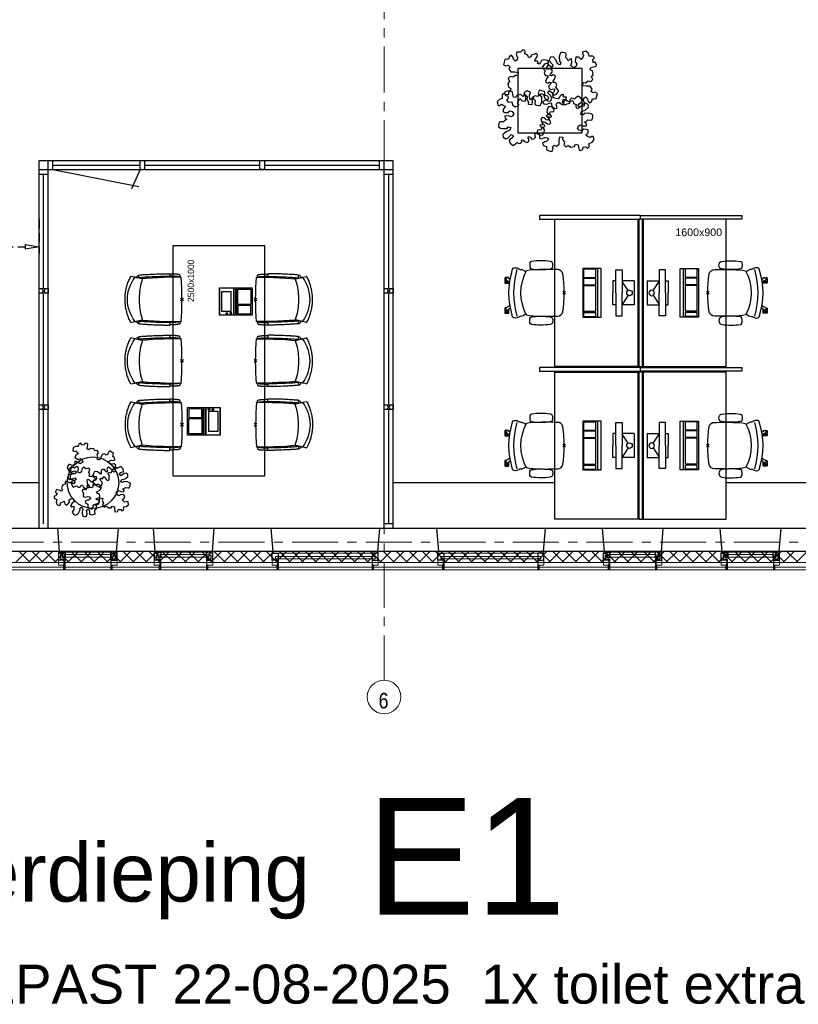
# Model space of a CAD drawing. Header units: millimetres. Extents: x 164327 to 368283, y 131426 to 274001.
# Tile 15 of 160: x 241967 to 250428, y 221859 to 232563. Entities that reach past the tile are written whole.
import ezdxf

# ---------------------------------------------------------------- set-up
doc = ezdxf.new("R2010")
doc.units = ezdxf.units.MM
doc.header["$LTSCALE"] = 400
doc.header["$PDMODE"] = 3
doc.header["$PDSIZE"] = 15
doc.linetypes.add('CENTER', pattern=[2, 1.25, -0.25, 0.25, -0.25])
doc.linetypes.add('HIDDEN', pattern=[0.375, 0.25, -0.125])
for name, color, linetype in [('-gd', 2, 'Continuous'), ('-ve', 2, 'HIDDEN'), ('co2-1-n-1-0-8_ip0', 7, 'Continuous'), ('inlay', 6, 'Continuous'), ('inr', 4, 'Continuous'), ('plant', 114, 'Continuous'), ('plat', 5, 'Continuous'), ('sona-s008_ip0', 7, 'Continuous'), ('stramien', 1, 'CENTER'), ('symbol', 1, 'Continuous'), ('timmerwerk-ge', 150, 'Continuous')]:
    doc.layers.add(name, color=color, linetype=linetype)
for name, color, linetype, lineweight in [('Binnenkozijnen', 140, 'Continuous', 15), ('Buitenkozijnen', 140, 'Continuous', 15), ('mat-beton (ihwg)', 5, 'Continuous', 25), ('mat-isolatie', 140, 'Continuous', 15), ('mat-multiplex-hor', 140, 'Continuous', 15), ('None', 7, 'Continuous', 9)]:
    doc.layers.add(name, color=color, linetype=linetype, lineweight=lineweight)
doc.styles.add('Arial', font='arial.ttf', dxfattribs={"height": 211.666667})
doc.styles.add('Arial Narrow', font='ARIALN.TTF', dxfattribs={"height": 222.25})
doc.styles.add('s100', font='stylu.ttf', dxfattribs={"height": 100})
doc.styles.get("Standard").update_dxf_attribs({"font": 'arial.ttf'})
doc.dimstyles.new('CAL-N1-050-25', dxfattribs={"dimscale": 50, "dimtxt": 2.5, "dimasz": 3, "dimexe": 1.5, "dimexo": 0, "dimgap": 0.3, "dimtad": 0, "dimdec": 4, "dimrnd": 1, "dimdsep": 46, "dimtxsty": 'Standard', "dimblk": 'CLOSED', "dimcen": 0, "dimdle": 1.25, "dimclrt": 249, "dimadec": 0, "dimazin": 0, "dimtfac": 0.9, "dimtdec": 4, "dimtix": 1, "dimtmove": 0, "dimatfit": 3, "dimldrblk": 'CLOSED', "dimfxl": 1, "dimtvp": 1, "dimtolj": 1, "dimtzin": 0, "dimarcsym": 0})

# ---------------------------------------------------------------- blocks, each defined once
blk = doc.blocks.new('*X44')
at = {"layer": 'None', "lineweight": 13}
for p, q in [((37321, 23057), (37441, 22937)), ((37321, 22915), (37441, 22795)), ((37321, 22774), (37441, 22654)), ((37321, 22632), (37441, 22512)), ((37321, 22491), (37441, 22371)), ((37321, 22350), (37441, 22230)), ((37321, 22208), (37441, 22088)), ((37321, 22067), (37441, 21947)), ((37321, 21925), (37441, 21805)), ((37321, 21784), (37441, 21664)), ((37321, 21643), (37441, 21523)), ((37321, 21501), (37441, 21381)), ((37321, 21360), (37441, 21240)), ((37321, 21218), (37441, 21098)), ((37321, 21077), (37441, 20957)), ((37321, 20936), (37441, 20816)), ((37321, 20794), (37441, 20674)), ((37321, 20653), (37441, 20533)), ((37321, 20511), (37441, 20391)), ((37321, 20370), (37441, 20250)), ((37321, 20229), (37441, 20109)), ((37321, 20087), (37441, 19967)), ((37321, 19946), (37441, 19826)), ((37321, 19804), (37441, 19684)), ((37321, 19663), (37441, 19543)), ((37321, 19522), (37441, 19402)), ((37321, 19380), (37441, 19260)), ((37321, 19239), (37441, 19119)), ((37321, 19097), (37441, 18977)), ((37321, 18956), (37441, 18836)), ((37321, 18815), (37441, 18695)), ((37321, 18673), (37441, 18553)), ((37321, 18532), (37441, 18412)), ((37321, 18390), (37441, 18270)), ((37321, 18249), (37441, 18129)), ((37321, 18108), (37441, 17988)), ((37321, 17966), (37441, 17846)), ((37321, 17825), (37441, 17705)), ((37321, 17683), (37441, 17563)), ((37321, 17542), (37441, 17422)), ((37321, 17401), (37441, 17281)), ((37321, 17259), (37441, 17139)), ((37321, 17118), (37441, 16998)), ((37321, 16976), (37441, 16856)), ((37321, 16835), (37441, 16715)), ((37321, 16694), (37441, 16574)), ((37321, 16552), (37441, 16432)), ((37321, 16411), (37441, 16291)), ((37321, 16269), (37441, 16149)), ((37321, 16128), (37441, 16008)), ((37321, 15987), (37441, 15867)), ((37321, 15845), (37441, 15725)), ((37321, 15704), (37441, 15584)), ((37321, 15562), (37441, 15442)), ((37321, 15421), (37441, 15301)), ((37321, 15280), (37441, 15160)), ((37321, 15138), (37441, 15018)), ((37321, 14997), (37441, 14877)), ((37321, 14855), (37441, 14735)), ((37321, 14714), (37441, 14594)), ((37321, 14573), (37441, 14453))]:
    blk.add_line(p, q, dxfattribs=at)
at = {"layer": 'None', "lineweight": 5}
for p, q in [((37321, 22896), (37441, 23016)), ((37321, 22755), (37441, 22875)), ((37321, 22613), (37441, 22733)), ((37321, 22472), (37441, 22592)), ((37321, 22330), (37441, 22450)), ((37321, 22189), (37441, 22309)), ((37321, 22048), (37441, 22168)), ((37321, 21906), (37441, 22026)), ((37321, 21765), (37441, 21885)), ((37321, 21623), (37441, 21743)), ((37321, 21482), (37441, 21602)), ((37321, 21340), (37441, 21460)), ((37321, 21199), (37441, 21319)), ((37321, 21058), (37441, 21178)), ((37321, 20916), (37441, 21036)), ((37321, 20775), (37441, 20895)), ((37321, 20633), (37441, 20753)), ((37321, 20492), (37441, 20612)), ((37321, 20351), (37441, 20471)), ((37321, 20209), (37441, 20329)), ((37321, 20068), (37441, 20188)), ((37321, 19926), (37441, 20046)), ((37321, 19785), (37441, 19905)), ((37321, 19643), (37441, 19763)), ((37321, 19502), (37441, 19622)), ((37321, 19361), (37441, 19481)), ((37321, 19219), (37441, 19339)), ((37321, 19078), (37441, 19198)), ((37321, 18936), (37441, 19056)), ((37321, 18795), (37441, 18915)), ((37321, 18653), (37441, 18773)), ((37321, 18512), (37441, 18632)), ((37321, 18371), (37441, 18491)), ((37321, 18229), (37441, 18349)), ((37321, 18088), (37441, 18208)), ((37321, 17946), (37441, 18066)), ((37321, 17805), (37441, 17925)), ((37321, 17664), (37441, 17784)), ((37321, 17522), (37441, 17642)), ((37321, 17381), (37441, 17501)), ((37321, 17239), (37441, 17359)), ((37321, 17098), (37441, 17218)), ((37321, 16956), (37441, 17076)), ((37321, 16815), (37441, 16935)), ((37321, 16674), (37441, 16794)), ((37321, 16532), (37441, 16652)), ((37321, 16391), (37441, 16511)), ((37321, 16249), (37441, 16369)), ((37321, 16108), (37441, 16228)), ((37321, 15966), (37441, 16086)), ((37321, 15825), (37441, 15945)), ((37321, 15684), (37441, 15804)), ((37321, 15542), (37441, 15662)), ((37321, 15401), (37441, 15521)), ((37321, 15259), (37441, 15379)), ((37321, 15118), (37441, 15238)), ((37321, 14977), (37441, 15097)), ((37321, 14835), (37441, 14955)), ((37321, 14694), (37441, 14814)), ((37321, 14552), (37441, 14672))]:
    blk.add_line(p, q, dxfattribs=at)
blk = doc.blocks.new('0600 pui gemeentehuis')
at = {"layer": 'Buitenkozijnen', "color": 92, "linetype": 'Continuous', "lineweight": 25}
for p, q in [((50, 0), (70, -250)), ((710, 0), (690, -250))]:
    blk.add_line(p, q, dxfattribs=at)
at = {"layer": 'Buitenkozijnen', "color": 43, "linetype": 'Continuous', "lineweight": 9}
blk.add_lwpolyline([(698, -400), (645, -400), (645, -450), (115, -450), (115, -400), (63, -400), (63, -250), (70, -250), (50, 0), (710, 0), (690, -250), (698, -250)], close=True, dxfattribs=at)
at = {"layer": 'None', "color": 8, "linetype": 'Continuous', "lineweight": 5}
blk.add_line((134, -260), (626, -260), dxfattribs=at)
at = {"layer": 'None', "color": 92, "linetype": 'Continuous', "lineweight": 25}
for points in [[(64, -270), (102, -270), (102, -292), (84, -292), (84, -335), (129, -335), (129, -450), (125, -450), (125, -344), (64, -344), (64, -325), (64, -325)], [(697, -270), (658, -270), (658, -292), (677, -292), (677, -335), (631, -335), (631, -450), (635, -450), (635, -344), (697, -344), (697, -325), (697, -325)]]:
    blk.add_lwpolyline(points, close=True, dxfattribs=at)
for points in [[(84, -270), (84, -260), (134, -260), (134, -320), (109, -320), (109, -302), (102, -302), (102, -275)], [(676, -270), (676, -260), (626, -260), (626, -320), (651, -320), (651, -302), (658, -302), (658, -275)]]:
    blk.add_lwpolyline(points, dxfattribs=at)
at = {"layer": 'None', "color": 140, "linetype": 'Continuous', "lineweight": 15}
blk.add_lwpolyline([(123, -284), (638, -284), (638, -311), (123, -311)], close=True, dxfattribs=at)
blk = doc.blocks.new('1200 pui gemeentehuis')
at = {"layer": 'Buitenkozijnen', "color": 92, "linetype": 'Continuous', "lineweight": 25}
for p, q in [((50, 0), (70, -250)), ((1230, 0), (1210, -250))]:
    blk.add_line(p, q, dxfattribs=at)
at = {"layer": 'Buitenkozijnen', "color": 43, "linetype": 'Continuous', "lineweight": 9}
blk.add_lwpolyline([(1165, -400), (1165, -450), (115, -450), (115, -400), (63, -400), (63, -250), (70, -250), (50, 0), (1230, 0), (1210, -250), (1217, -250), (1217, -400)], close=True, dxfattribs=at)
at = {"layer": 'None', "color": 8, "linetype": 'Continuous', "lineweight": 5}
blk.add_line((129, -270), (1150, -270), dxfattribs=at)
at = {"layer": 'None', "color": 92, "linetype": 'Continuous', "lineweight": 25}
for points in [[(63, -270), (129, -270), (129, -450), (125, -450), (125, -344), (63, -344), (63, -325)], [(1217, -270), (1151, -270), (1151, -450), (1155, -450), (1155, -344), (1217, -344), (1217, -325)]]:
    blk.add_lwpolyline(points, close=True, dxfattribs=at)
at = {"layer": 'None', "color": 140, "linetype": 'Continuous', "lineweight": 15}
blk.add_lwpolyline([(98, -305), (1183, -305), (1183, -331), (98, -331)], close=True, dxfattribs=at)
blk = doc.blocks.new('SONA-S008_B2')
at = {"layer": '-gd'}
blk.add_open_spline([(-253, -510), (-88, -560), (88, -560), (253, -510)], degree=3, dxfattribs=at)
for points in [[(-207, -16), (-79, 5), (80, 5), (207, -16)], [(-253, -272), (-257, -207), (-252, -139), (-253, -74)], [(-253, -74), (-253, -52), (-233, -20), (-207, -16)], [(207, -16), (233, -20), (253, -52), (253, -74)], [(253, -74), (252, -139), (257, -207), (253, -272)], [(-343, -154), (-353, -221), (-352, -288), (-343, -355)], [(-325, -126), (-337, -132), (-340, -141), (-343, -154)], [(-278, -126), (-288, -121), (-315, -121), (-325, -126)], [(-261, -154), (-263, -141), (-266, -132), (-278, -126)], [(-261, -355), (-252, -288), (-250, -221), (-261, -154)], [(261, -355), (252, -288), (250, -221), (261, -154)], [(261, -154), (263, -141), (266, -132), (278, -126)], [(278, -126), (288, -121), (315, -121), (325, -126)], [(325, -126), (337, -132), (340, -141), (343, -154)], [(343, -154), (353, -221), (352, -288), (343, -355)], [(-255, -304), (-254, -304), (-253, -305), (-252, -305)], [(-239, -412), (-253, -366), (-250, -319), (-253, -272)], [(253, -272), (250, -319), (253, -366), (239, -412)], [(252, -298), (253, -297), (254, -297), (255, -297)], [(-343, -355), (-341, -363), (-334, -370), (-326, -372)], [(-326, -372), (-310, -376), (-293, -376), (-277, -372)], [(-277, -372), (-270, -370), (-262, -363), (-261, -355)], [(-251, -332), (-253, -332), (-255, -331), (-258, -330)], [(-227, -418), (-247, -437), (-256, -455), (-256, -474)], [(239, -412), (95, -494), (-95, -494), (-239, -412)], [(256, -474), (256, -455), (247, -437), (227, -418)], [(257, -323), (255, -324), (253, -324), (251, -325)], [(277, -372), (270, -370), (262, -363), (261, -355)], [(326, -372), (310, -376), (293, -376), (277, -372)], [(343, -355), (341, -363), (334, -370), (326, -372)], [(-272, -515), (-274, -534), (-274, -556), (-259, -560)], [(-256, -474), (-255, -489), (-270, -500), (-272, -515)], [(272, -515), (270, -500), (255, -489), (256, -474)], [(259, -560), (274, -556), (274, -534), (272, -515)], [(-259, -560), (-77, -614), (79, -614), (259, -560)], [(-222, -607), (-222, -605), (-221, -603), (-219, -603)], [(-222, -615), (-222, -615), (-222, -607), (-222, -607)], [(-219, -615), (-219, -615), (-222, -615), (-222, -615)], [(-222, -630), (-222, -630), (-222, -618), (-222, -618)], [(-222, -618), (-222, -618), (-199, -618), (-199, -618)], [(-199, -630), (-199, -630), (-222, -630), (-222, -630)], [(-222, -641), (-222, -641), (-222, -633), (-222, -633)], [(-222, -633), (-222, -633), (-219, -633), (-219, -633)], [(-219, -645), (-221, -645), (-222, -643), (-222, -641)], [(-219, -603), (-219, -603), (-192, -603), (-177, -603)], [(-199, -615), (-199, -615), (-219, -615), (-219, -615)], [(-219, -633), (-219, -633), (-199, -633), (-199, -633)], [(-199, -618), (-199, -618), (-199, -615), (-199, -615)], [(-199, -615), (-199, -615), (-187, -615), (-187, -615)], [(-199, -618), (-199, -618), (-189, -618), (-187, -618)], [(-199, -633), (-199, -633), (-199, -630), (-199, -630)], [(-199, -630), (-199, -630), (-187, -630), (-187, -630)], [(-199, -633), (-199, -633), (-187, -633), (-187, -633)], [(-183, -633), (-188, -629), (-190, -621), (-186, -615)], [(-185, -615), (-186, -615), (-187, -615), (-187, -615)], [(-187, -615), (-187, -615), (-187, -616), (-187, -617)], [(-186, -630), (-186, -630), (-187, -630), (-187, -630)], [(-187, -630), (-187, -630), (-187, -633), (-187, -633)], [(-187, -633), (-187, -633), (-185, -633), (-183, -633)], [(-186, -615), (-186, -615), (-176, -603), (-163, -584)], [(-165, -630), (-169, -636), (-177, -638), (-183, -633)], [(-183, -633), (-183, -633), (-183, -633), (-183, -633)], [(-167, -633), (-167, -633), (-166, -633), (-166, -633)], [(-163, -641), (-163, -643), (-165, -645), (-167, -645)], [(-166, -633), (-166, -633), (-163, -633), (-163, -633)], [(-135, -589), (-152, -614), (-165, -630), (-165, -630)], [(-163, -630), (-163, -630), (-163, -630), (-164, -630)], [(-163, -628), (-163, -629), (-163, -630), (-163, -630)], [(-163, -633), (-163, -633), (-163, -641), (-163, -641)], [(106, -607), (106, -605), (108, -603), (110, -603)], [(106, -615), (106, -615), (106, -607), (106, -607)], [(110, -615), (110, -615), (106, -615), (106, -615)], [(106, -630), (106, -630), (106, -618), (106, -618)], [(106, -618), (106, -618), (130, -618), (130, -618)], [(130, -630), (130, -630), (106, -630), (106, -630)], [(106, -641), (106, -641), (106, -633), (106, -633)], [(106, -633), (106, -633), (110, -633), (110, -633)], [(110, -645), (108, -645), (106, -643), (106, -641)], [(110, -603), (110, -603), (116, -603), (123, -603)], [(130, -615), (130, -615), (110, -615), (110, -615)], [(110, -633), (110, -633), (130, -633), (130, -633)], [(143, -630), (143, -630), (132, -615), (115, -592)], [(130, -618), (130, -618), (130, -615), (130, -615)], [(130, -615), (130, -615), (131, -615), (132, -615)], [(130, -618), (130, -618), (132, -618), (134, -618)], [(130, -633), (130, -633), (130, -630), (130, -630)], [(130, -630), (130, -630), (142, -630), (142, -630)], [(130, -633), (130, -633), (142, -633), (142, -633)], [(143, -630), (142, -630), (142, -630), (142, -630)], [(142, -630), (142, -630), (142, -633), (142, -633)], [(142, -633), (142, -633), (143, -633), (145, -633)], [(161, -633), (155, -637), (147, -636), (143, -630)], [(144, -587), (156, -604), (164, -615), (164, -615)], [(155, -603), (159, -603), (162, -603), (162, -603)], [(164, -615), (168, -621), (167, -629), (161, -633)], [(161, -633), (161, -633), (161, -633), (161, -633)], [(162, -603), (164, -603), (166, -605), (166, -607)], [(162, -633), (162, -633), (162, -633), (162, -633)], [(162, -633), (162, -633), (166, -633), (166, -633)], [(166, -641), (166, -643), (164, -644), (162, -644)], [(166, -615), (166, -615), (165, -615), (164, -615)], [(166, -630), (166, -630), (165, -630), (164, -630)], [(165, -618), (166, -618), (166, -618), (166, -618)], [(166, -607), (166, -607), (166, -615), (166, -615)], [(166, -618), (166, -618), (166, -619), (166, -620)], [(166, -626), (166, -628), (166, -630), (166, -630)], [(166, -633), (166, -633), (166, -641), (166, -641)], [(-167, -645), (-167, -645), (-219, -645), (-219, -645)], [(162, -644), (162, -644), (110, -645), (110, -645)]]:
    blk.add_open_spline(points, degree=3)
at = {"layer": 'sona-s008_ip0'}
blk.add_point((0, 0), dxfattribs=at)
blk = doc.blocks.new('SYMB-CMP4_B2')
for p, q in [((-130, 558), (130, 558)), ((-130, 558), (-130, 428)), ((130, 558), (130, 428)), ((-25, 492), (-125, 428)), ((25, 492), (125, 428)), ((-250, 358), (-250, 428)), ((-250, 428), (0, 428)), ((0, 358), (-250, 358)), ((-130, 358), (-130, 328)), ((-130, 328), (0, 328)), ((250, 428), (0, 428)), ((0, 358), (250, 358)), ((130, 328), (0, 328)), ((130, 358), (130, 328)), ((250, 358), (250, 428)), ((265, 200), (-265, 200)), ((-265, 200), (-265, 0)), ((265, 163), (-265, 163)), ((-167, 142), (-260, 142)), ((-260, 13), (-260, 142)), ((-167, 13), (-167, 142)), ((-88, 142), (-159, 142)), ((-159, 13), (-159, 142)), ((-88, 13), (-88, 142)), ((200, 142), (-82, 142)), ((-82, 13), (-82, 142)), ((200, 13), (200, 142)), ((255, 142), (212, 142)), ((212, 13), (212, 142)), ((255, 13), (255, 142)), ((265, 0), (265, 200)), ((-265, 0), (265, 0)), ((-167, 13), (-260, 13)), ((-88, 13), (-159, 13)), ((200, 13), (-82, 13)), ((255, 13), (212, 13))]:
    blk.add_line(p, q)
blk.add_circle((0, 508), 30)
blk = doc.blocks.new('SYMB-BM02_B2')
at = {"layer": 'plant'}
blk.add_lwpolyline([(98, 356), (66, 371), (46, 367), (23, 344), (26, 317), (5, 314), (-27, 337), (-68, 353), (-84, 340), (-93, 315), (-77, 290), (-84, 262), (-106, 274), (-134, 301), (-166, 298), (-190, 273), (-184, 246), (-181, 209), (-209, 214), (-256, 237), (-302, 241), (-315, 221), (-325, 198), (-329, 157), (-315, 134), (-286, 119), (-263, 95), (-270, 73), (-298, 80), (-306, 68), (-307, 29), (-341, 38), (-375, 66), (-406, 70), (-427, 48), (-413, 13), (-402, -28), (-381, -27), (-361, -62), (-377, -76), (-407, -84), (-423, -126), (-448, -119), (-475, -126), (-482, -158), (-448, -194), (-447, -249), (-411, -258), (-363, -237), (-327, -242), (-307, -272), (-338, -303), (-366, -308), (-398, -333), (-381, -365), (-338, -377), (-336, -406), (-332, -436), (-252, -458), (-234, -418), (-243, -383), (-220, -358), (-184, -372), (-140, -344), (-141, -283), (-132, -230), (-84, -233), (-86, -271), (-59, -312), (-68, -354), (-36, -386), (7, -361), (39, -388), (98, -377), (116, -344), (153, -351), (160, -393), (171, -436), (193, -440), (228, -426), (230, -390), (275, -385), (300, -408), (328, -386), (326, -329), (369, -315), (403, -276), (387, -222), (366, -221), (339, -240), (312, -226), (275, -205), (309, -165), (312, -121), (278, -112), (241, -110), (205, -137), (171, -126), (146, -92), (166, -59), (184, -44), (228, -57), (285, -55), (282, -25), (255, -2), (285, 14), (305, 34), (353, 32), (371, 38), (382, 84), (382, 111), (350, 130), (317, 139), (248, 136), (232, 114), (194, 121), (209, 166), (266, 187), (314, 230), (310, 274), (271, 296), (232, 280), (187, 233), (150, 251), (176, 290), (219, 319), (203, 365), (155, 404), (121, 376), (98, 356)], dxfattribs=at)
blk = doc.blocks.new('co2-1-n-1-0-8_b2')
for p, q in [((-251, -20), (-256, -20)), ((252, -20), (256, -20)), ((-249, -132), (-279, -132)), ((-252, -132), (-252, -132)), ((252, -132), (252, -132)), ((-250, -554), (-241, -513)), ((-239, -493), (-237, -493)), ((-231, -469), (-234, -468)), ((-221, -431), (-221, -431)), ((221, -431), (221, -431)), ((234, -468), (231, -469)), ((237, -493), (239, -493)), ((241, -513), (250, -554))]:
    blk.add_line(p, q)
at = {"flags": 128}
for points in [[(-239, -10), (-190, -6), (-127, -3), (-63, -1), (0, 0)], [(0, 0), (63, -1), (127, -3), (190, -6), (239, -10)], [(-256, -20), (-257, -20), (-258, -21), (-260, -21), (-261, -22), (-262, -22), (-263, -23), (-264, -24), (-265, -25), (-267, -26), (-268, -28), (-268, -29), (-269, -30), (-270, -33), (-270, -35), (-270, -37), (-271, -39), (-271, -42), (-272, -44), (-272, -47), (-272, -50), (-273, -53), (-273, -56), (-273, -60), (-274, -64), (-274, -69), (-275, -75), (-275, -81), (-275, -89), (-276, -98), (-276, -106), (-276, -114), (-276, -122), (-276, -132)], [(-241, -95), (-241, -95), (-243, -95), (-245, -95), (-247, -95), (-249, -95), (-251, -95)], [(-224, -432), (-229, -370), (-233, -307), (-236, -244), (-239, -181), (-240, -118), (-241, -54), (-241, -12)], [(241, -12), (241, -73), (240, -135), (238, -198), (236, -261), (232, -325), (227, -388), (224, -432)], [(241, -95), (241, -95), (243, -95), (245, -95), (247, -95), (249, -95), (251, -95)], [(256, -20), (257, -20), (258, -21), (260, -21), (261, -22), (262, -22), (263, -23), (264, -24), (265, -25), (267, -26), (268, -28), (268, -29), (269, -30), (270, -33), (270, -35), (270, -37), (271, -39), (271, -42), (272, -44), (272, -47), (272, -50), (273, -53), (273, -56), (273, -60), (274, -64), (274, -69), (275, -75), (275, -81), (275, -89), (276, -98), (276, -106), (276, -114), (276, -122), (276, -132)], [(-250, -468), (-253, -468), (-256, -468), (-258, -468), (-260, -468), (-261, -468), (-263, -467), (-265, -467), (-266, -450), (-267, -436), (-268, -422), (-269, -410), (-270, -401), (-271, -393), (-271, -385), (-271, -378), (-272, -373), (-272, -368), (-273, -355), (-274, -340), (-274, -325), (-275, -310), (-276, -295), (-277, -275), (-277, -255), (-278, -235), (-278, -228), (-278, -222), (-278, -215), (-278, -209), (-279, -202), (-279, -195), (-279, -187), (-279, -178), (-279, -168), (-279, -157), (-279, -145), (-279, -132)], [(-250, -468), (-248, -468), (-246, -468), (-244, -467), (-242, -467), (-240, -466), (-238, -466), (-237, -465), (-235, -464), (-236, -449), (-237, -435), (-238, -423), (-239, -413), (-240, -403), (-240, -395), (-241, -389), (-241, -382), (-242, -376), (-242, -370), (-242, -363), (-243, -344), (-245, -324), (-245, -304), (-246, -285), (-247, -266), (-247, -248), (-248, -231), (-248, -226), (-248, -221), (-248, -214), (-248, -206), (-249, -198), (-249, -188), (-249, -176), (-249, -163), (-249, -148), (-249, -132)], [(249, -132), (249, -147), (249, -161), (249, -173), (249, -184), (249, -194), (249, -202), (248, -208), (248, -215), (248, -221), (248, -228), (248, -234), (247, -254), (247, -274), (246, -294), (245, -313), (244, -331), (243, -349), (242, -366), (242, -371), (242, -377), (241, -383), (241, -391), (240, -399), (239, -408), (239, -420), (238, -433), (236, -448), (235, -464), (237, -465), (238, -466), (240, -466), (242, -467), (244, -467), (246, -468), (248, -468), (250, -468)], [(250, -468), (253, -468), (256, -468), (258, -468), (260, -468), (261, -468), (263, -467), (264, -467), (265, -466), (266, -453), (267, -442), (268, -431), (269, -421), (269, -412), (270, -404), (270, -397), (271, -391), (271, -384), (272, -378), (272, -371), (272, -365), (273, -345), (274, -325), (275, -305), (276, -290), (277, -275), (277, -260), (278, -245), (278, -232), (278, -227), (278, -221), (278, -215), (278, -207), (279, -198), (279, -189), (279, -177), (279, -163), (279, -148), (279, -132), (249, -132)], [(-241, -513), (-239, -504), (-237, -495), (-235, -485), (-233, -475), (-231, -467), (-229, -459), (-228, -453), (-227, -447), (-226, -442), (-225, -438)], [(-225, -438), (-224, -436), (-224, -434), (-224, -433), (-224, -432)], [(-224, -433), (-224, -433), (-224, -432)], [(-224, -432), (-224, -432), (-224, -432)], [(0, -465), (-18, -465), (-36, -465), (-59, -463), (-82, -461), (-106, -458), (-129, -454), (-152, -450), (-175, -444), (-198, -438), (-221, -431)], [(221, -431), (198, -438), (175, -444), (152, -450), (129, -454), (106, -458), (83, -461), (60, -463), (36, -465), (18, -465), (0, -465)], [(224, -432), (224, -433), (224, -433)], [(224, -432), (224, -433), (224, -434), (224, -436), (225, -438)], [(224, -432), (224, -432), (224, -432)], [(225, -438), (226, -442), (227, -447), (228, -453), (229, -459), (231, -467), (233, -475), (235, -485), (237, -495), (239, -504), (241, -513)], [(-249, -557), (-242, -561), (-231, -566), (-221, -571), (-210, -576), (-198, -581), (-186, -585), (-173, -590), (-161, -594), (-149, -598), (-136, -601), (-123, -604), (-111, -607), (-98, -610), (-85, -612), (-73, -614), (-60, -615), (-47, -617), (-34, -618), (-23, -618), (-11, -619), (0, -619)], [(0, -619), (8, -619), (20, -618), (31, -618), (43, -617), (56, -616), (69, -614), (82, -612), (94, -610), (107, -608), (120, -605), (132, -602), (145, -599), (157, -595), (170, -591), (182, -587), (194, -582), (206, -577), (218, -572), (228, -567), (239, -562), (249, -557)]]:
    blk.add_lwpolyline(points, dxfattribs=at)
for centre, radius, start, end in [((-251, -33), 12.5, 31.8812, 90), ((-251, -33), 12.5, 293.1463, 327.6578), ((-238, -12), 2.5, 94.5665, 179.4807), ((238, -12), 2.5, 0.5193, 85.4335), ((252, -33), 12.5, 90, 148.1188), ((252, -33), 12.5, 212.3422, 246.8537), ((-234, -464), 28.8, 186.1005, 258.5426), ((-167, -477), 75, 191.7314, 197.3164), ((-234, -465), 3.77, 192.8865, 261.7566), ((0, -201), 391, 232.6355, 269.9709), ((-226, -432), 2.5, 341.6817, 5.2297), ((-226, -432), 2.5, 347.791, 5.2276), ((0, -201), 391, 270.0307, 307.3629), ((226, -432), 2.5, 174.778, 187.1445), ((226, -432), 2.5, 174.7724, 192.209), ((226, -432), 2.5, 187.1548, 198.3185), ((234, -465), 3.4, 276.6537, 346.9286), ((167, -477), 75, 342.6747, 348.4513), ((234, -465), 28.4, 280.3578, 354.0057), ((-248, -555), 2.5, 167.791, 242.1608), ((248, -555), 2.5, 297.8392, 12.209)]:
    blk.add_arc(centre, radius, start, end)
for points in [[(-243, -33), (-244, -33), (-244, -34), (-245, -36), (-246, -38), (-246, -43), (-247, -46), (-248, -54), (-248, -58), (-249, -67), (-250, -72), (-250, -83), (-251, -88), (-251, -100), (-251, -106), (-252, -119), (-252, -125), (-252, -132)], [(243, -33), (244, -33), (244, -34), (245, -36), (246, -38), (246, -43), (247, -46), (248, -54), (248, -58), (249, -67), (250, -72), (250, -83), (251, -88), (251, -100), (251, -106), (252, -119), (252, -125), (252, -132)]]:
    blk.add_open_spline(points, degree=3, knots=[0, 0, 0, 0, 0.125, 0.125, 0.25, 0.25, 0.375, 0.375, 0.5, 0.5, 0.625, 0.625, 0.75, 0.75, 0.875, 0.875, 0.9994014, 0.9994014, 0.9994014, 0.9994014])
at = {"layer": 'co2-1-n-1-0-8_ip0'}
blk.add_point((0, 0), dxfattribs=at)
blk = doc.blocks.new('symb-LPTP_b2')
for p, q in [((150, 0), (-150, 0)), ((-150, 0), (-150, -155)), ((150, -155), (150, 0)), ((150, -5), (-150, -5)), ((-110, -25), (-110, -129)), ((110, -25), (-110, -25)), ((110, -129), (110, -25)), ((150, -155), (-150, -155)), ((150, -160), (-150, -160)), ((-150, -160), (-150, -355)), ((110, -129), (-110, -129)), ((150, -355), (150, -160)), ((-150, -355), (150, -355))]:
    blk.add_line(p, q)
for points in [[(126, -70), (134, -70), (134, -92), (126, -92)], [(128, -72), (132, -72), (132, -90), (128, -90)], [(-135, -175), (135, -175), (135, -189), (-135, -189)], [(32, -199), (-135, -199), (-135, -340), (32, -340)], [(42, -199), (135, -199), (135, -340), (42, -340)]]:
    blk.add_lwpolyline(points, close=True)
for points in [[(-130, -158, 10, 10, 0), (-111, -158, 10, 10, 0)], [(130, -158, 10, 10, 0), (111, -158, 10, 10, 0)]]:
    blk.add_lwpolyline(points, format="xyseb")
for radius in [12.6, 7.57]:
    blk.add_circle((130, -124), radius)
blk = doc.blocks.new('tfel 2500x1000')
at = {"layer": 'inr'}
blk.add_lwpolyline([(-2500, -500), (0, -500), (0, 500), (-2500, 500)], close=True, dxfattribs=at)
at = {"layer": 'inr', "rotation": 180}
blk.add_blockref('co2-1-n-1-0-8_b2', (-1943, 400), dxfattribs=at)
at = {"layer": 'inr', "xscale": -1, "rotation": 180}
for name, p in [('co2-1-n-1-0-8_b2', (-1250, 400)), ('co2-1-n-1-0-8_b2', (-581, 400)), ('symb-LPTP_b2', (-1907, -16))]:
    blk.add_blockref(name, p, dxfattribs=at)
at = {"layer": 'inr', "xscale": -1}
for name, p in [('symb-LPTP_b2', (-604, -7)), ('co2-1-n-1-0-8_b2', (-1943, -400))]:
    blk.add_blockref(name, p, dxfattribs=at)
at = {"layer": 'inr'}
for p in [(-1250, -400), (-581, -400)]:
    blk.add_blockref('co2-1-n-1-0-8_b2', p, dxfattribs=at)
at = {"layer": 'symbol', "style": 's100'}
blk.add_text('2500x1000', height=69.6, dxfattribs=at).set_placement((-609, 268))
blk = doc.blocks.new('_CLOSED')
at = {"color": 0, "linetype": 'ByBlock'}
for p, q in [((-1, 0.167), (0, 0)), ((-1, 0.167), (-1, -0.167)), ((0, 0), (-1, -0.167))]:
    blk.add_line(p, q, dxfattribs=at)
blk = doc.blocks.new('*D1689')
at = {"layer": '-ve', "color": 0, "lineweight": -2, "transparency": 16777216}
for p, q in [((240897, 230393), (240897, 230020)), ((242177, 230393), (242177, 230020)), ((241047, 230095), (242027, 230095))]:
    blk.add_line(p, q, dxfattribs=at)
at = {"layer": 'Defpoints', "color": 0, "transparency": 16777216}
for p in [(240897, 230393), (242177, 230393), (242177, 230095)]:
    blk.add_point(p, dxfattribs=at)
at = {"layer": '-ve', "color": 0, "lineweight": -2, "transparency": 16777216, "xscale": 150, "yscale": 150, "zscale": 150, "rotation": 180}
blk.add_blockref('_CLOSED', (240897, 230095), dxfattribs=at)
at = {"layer": '-ve', "color": 0, "lineweight": -2, "transparency": 16777216, "xscale": 150, "yscale": 150, "zscale": 150}
blk.add_blockref('_CLOSED', (242177, 230095), dxfattribs=at)
at = {"layer": '-ve', "color": 249, "transparency": 16777216, "insert": (241537, 230222), "char_height": 125, "attachment_point": 5}
blk.add_mtext('\\A1;1280', dxfattribs=at)

msp = doc.modelspace()

# ---------------------------------------------------------------- linework, layer by layer
at = {"layer": 'inlay'}
for p, q in [((240896.99683, 227532.79912), (242176.97992, 227532.79912)), ((246026.97992, 227532.79912), (247784.0185, 227532.79912)), ((249644.0185, 227532.79912), (251276.97992, 227532.79912))]:
    msp.add_line(p, q, dxfattribs=at)
at = {"layer": 'inr'}
for points in [[(248080.96145, 231333.68377), (248080.96145, 232033.68377), (247380.96145, 232033.68377), (247380.96145, 231333.68377)], [(247614.0185, 230392.79912), (248714.0185, 230392.79912), (248714.0185, 230432.79912), (247614.0185, 230432.79912)], [(248684.0185, 230392.79912), (248684.0185, 228792.79912), (247784.0185, 228792.79912), (247784.0185, 230392.79912)], [(248734.0185, 228792.79912), (248734.0185, 230392.79912), (248694.0185, 230392.79912), (248694.0185, 228792.79912)], [(249814.0185, 230392.79912), (248714.0185, 230392.79912), (248714.0185, 230432.79912), (249814.0185, 230432.79912)], [(248744.0185, 230392.79912), (248744.0185, 228792.79912), (249644.0185, 228792.79912), (249644.0185, 230392.79912)], [(247614.0185, 228742.79912), (248714.0185, 228742.79912), (248714.0185, 228782.79912), (247614.0185, 228782.79912)], [(248684.0185, 228732.79912), (248684.0185, 227132.79912), (247784.0185, 227132.79912), (247784.0185, 228732.79912)], [(248734.0185, 227132.79912), (248734.0185, 228732.79912), (248694.0185, 228732.79912), (248694.0185, 227132.79912)], [(249814.0185, 228742.79912), (248714.0185, 228742.79912), (248714.0185, 228782.79912), (249814.0185, 228782.79912)], [(248744.0185, 228732.79912), (248744.0185, 227132.79912), (249644.0185, 227132.79912), (249644.0185, 228732.79912)]]:
    msp.add_lwpolyline(points, close=True, dxfattribs=at)
at = {"layer": 'mat-beton (ihwg)', "lineweight": 25}
for p, q in [((254696.97973, 227032.79912), (232876.99683, 227032.79912)), ((258901.97992, 226782.79912), (224076.97992, 226782.79912))]:
    msp.add_line(p, q, dxfattribs=at)
at = {"layer": 'mat-isolatie', "lineweight": 15}
for p, q in [((256882.34838, 226782.79912), (224076.97992, 226782.79912)), ((256782.34838, 226662.79912), (223956.97992, 226662.79912))]:
    msp.add_line(p, q, dxfattribs=at)
at = {"layer": 'mat-multiplex-hor', "lineweight": 15}
for p, q in [((256679.97992, 226612.75864), (223906.97992, 226612.75864)), ((256679.97992, 226582.75864), (223876.97992, 226582.75864))]:
    msp.add_line(p, q, dxfattribs=at)
at = {"layer": 'None', "color": 43, "linetype": 'Continuous', "lineweight": 9}
msp.add_circle((245926.97992, 225201.08207), 182.60642, dxfattribs=at)
at = {"layer": 'plat'}
for p, q in [((242176.97992, 227032.79912), (242176.97992, 231032.79912)), ((242176.97992, 231032.79912), (246026.97992, 231032.79912)), ((242176.97992, 231032.79912), (245676.97992, 231032.79912)), ((242176.97992, 227032.79912), (242176.97992, 231032.79912)), ((242276.97992, 227032.79912), (242276.97992, 231032.79912)), ((242276.97992, 227032.79912), (242276.97992, 231032.79912)), ((242276.97992, 231032.79912), (245676.97992, 231032.79912)), ((242276.97992, 230932.79912), (242276.97992, 231032.79912)), ((242326.97992, 230932.79912), (242326.97992, 231032.79912)), ((242326.97992, 230982.79912), (243276.97992, 230982.79912)), ((243276.97992, 230932.79912), (243276.97992, 231032.79912)), ((243326.97992, 230932.79912), (243326.97992, 231032.79912)), ((243326.97992, 230982.79912), (244576.97992, 230982.79912)), ((244626.97992, 230982.79912), (245876.97992, 230982.79912)), ((245876.97992, 230932.79912), (245876.97992, 231032.79912)), ((245926.97992, 227032.79912), (245926.97992, 231032.79912)), ((246026.97992, 227032.79912), (246026.97992, 231032.79912)), ((246026.97992, 227032.79912), (246026.97992, 231032.79912)), ((242176.97992, 230932.79912), (245676.97992, 230932.79912)), ((242176.97992, 230882.79912), (242276.97992, 230882.79912)), ((242226.97992, 229641.10508), (242226.97992, 230882.79912)), ((242276.97992, 227032.79912), (242276.97992, 230932.79912)), ((242276.97992, 230932.79912), (246026.97992, 230932.79912)), ((242326.97992, 230932.79912), (243260.9044, 230750.57862)), ((242376.97992, 230932.79912), (245576.97992, 230932.79912)), ((243276.97992, 230932.79912), (243180.9552, 230722.61493)), ((245926.97992, 227032.79912), (245926.97992, 230932.79912)), ((245926.97992, 230882.79912), (246026.97992, 230882.79912)), ((245976.97992, 229641.10508), (245976.97992, 230882.79912)), ((245926.97992, 227032.79912), (245926.97992, 230832.79912)), ((246026.97992, 227032.79912), (246026.97992, 230832.79912)), ((242226.97992, 228374.41104), (242226.97992, 229591.10508)), ((245976.97992, 228374.41104), (245976.97992, 229591.10508)), ((242226.97992, 227082.717), (242226.97992, 228324.41104)), ((245976.97992, 227082.717), (245976.97992, 228324.41104)), ((246026.97992, 227082.63481), (245926.97992, 227082.79919))]:
    msp.add_line(p, q, dxfattribs=at)
for points in [[(244626.97992, 230932.79912), (244576.97992, 230932.79912), (244576.97992, 231032.79912), (244626.97992, 231032.79912)], [(242176.97992, 229591.10508), (242176.97992, 229641.10508), (242276.97992, 229641.10508), (242276.97992, 229591.10508)], [(245926.97992, 229591.10508), (245926.97992, 229641.10508), (246026.97992, 229641.10508), (246026.97992, 229591.10508)], [(242176.97992, 228324.41104), (242176.97992, 228374.41104), (242276.97992, 228374.41104), (242276.97992, 228324.41104)], [(245926.97992, 228324.41104), (245926.97992, 228374.41104), (246026.97992, 228374.41104), (246026.97992, 228324.41104)]]:
    msp.add_lwpolyline(points, close=True, dxfattribs=at)
for p in [(242226.97992, 229616.10508), (245976.97992, 229616.10508), (242226.97992, 228349.41104), (242226.97992, 228349.41104), (245976.97992, 228349.41104), (245976.97992, 228349.41104)]:
    msp.add_point(p, dxfattribs=at)
at = {"layer": 'stramien', "lineweight": 0}
for p, q in [((245926.97992, 242669.85904), (245926.97992, 225383.68849)), ((222527.19276, 226882.75849), (263727.13992, 226882.75849))]:
    msp.add_line(p, q, dxfattribs=at)
at = {"layer": 'timmerwerk-ge'}
msp.add_circle((242763.0791, 227529.35431), 280, dxfattribs=at)

# ---------------------------------------------------------------- block references
at = {"layer": 'Binnenkozijnen', "color": 7}
for name, p in [('0600 pui gemeentehuis', (242326.97992, 227032.79912)), ('0600 pui gemeentehuis', (243366.97943, 227032.79912)), ('1200 pui gemeentehuis', (244646.97992, 227032.79912)), ('1200 pui gemeentehuis', (246446.97992, 227032.79912)), ('0600 pui gemeentehuis', (248246.97992, 227032.79912)), ('0600 pui gemeentehuis', (249526.97992, 227032.79912))]:
    msp.add_blockref(name, p, dxfattribs=at)
at = {"layer": 'inr', "xscale": -1, "rotation": 270}
for p in [(247884.0185, 229592.79912), (247884.0185, 227932.79912)]:
    msp.add_blockref('SONA-S008_B2', p, dxfattribs=at)
at = {"layer": 'inr', "rotation": 90}
for p in [(249444.0185, 229592.79912), (249444.0185, 227932.79912)]:
    msp.add_blockref('SONA-S008_B2', p, dxfattribs=at)
at = {"layer": 'mat-isolatie', "rotation": 90}
msp.add_blockref('*X44', (264976.97992, 189341.69912), dxfattribs=at)
at = {"layer": 'symbol'}
for p, xscale, yscale, zscale, rotation in [((247544.01315, 231896.97542), 0.7, 0.7, 0.7, 270), ((247926.70812, 231937.67718), 0.7, 0.7, 0.7, 90), ((247438.58453, 231476.3391), 0.7, 0.7, 0.7, 180), ((242714.74208, 227674.25354), 0.5880000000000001, 0.5880000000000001, 0.5880000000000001, 159.9579679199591), ((242638.81024, 227399.12071), 0.5879999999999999, 0.5879999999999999, 0.5879999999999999, 236.6302542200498), ((242939.03639, 227485.99066), 0.5880000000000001, 0.5880000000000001, 0.5880000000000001, 351.2679003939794)]:
    msp.add_blockref('SYMB-BM02_B2', p, dxfattribs=dict(at, xscale=xscale, yscale=yscale, zscale=zscale, rotation=rotation))
at = {"layer": 'symbol', "xscale": 0.7, "yscale": 0.7, "zscale": 0.7}
msp.add_blockref('SYMB-BM02_B2', (247927.45699, 231449.27979), dxfattribs=at)
at = {"layer": 'symbol'}
for name, p, rotation in [('tfel 2500x1000', (244130.429, 230103.2417), 90), ('SYMB-CMP4_B2', (248085.5072, 229592.79912), 270), ('SYMB-CMP4_B2', (248085.5072, 227932.79912), 270)]:
    msp.add_blockref(name, p, dxfattribs=dict(at, rotation=rotation))
at = {"layer": 'symbol', "xscale": -1, "rotation": 90}
for p in [(249342.5298, 229592.79912), (249342.5298, 227932.79912)]:
    msp.add_blockref('SYMB-CMP4_B2', p, dxfattribs=at)

# ---------------------------------------------------------------- texts
at = {"layer": 'None', "color": 43, "insert": (245975.66326, 225076.19873), "char_height": 169.33333, "attachment_point": 1, "rotation": 180, "style": 'Arial Narrow'}
msp.add_mtext('9', dxfattribs=at)
at = {"layer": 'plat', "attachment_point": 1, "style": 'Arial'}
for s, insert, char_height in [('1600x900', (249091.35422, 230293.31384), 82.973333), ('E1', (245732.41489, 224103.26127), 1270), ('1e verdieping', (239794.12204, 223611.02677), 635), ('AANGEPAST 22-08-2025  1x toilet extra ', (239848.07405, 222290.3391), 423.3333333)]:
    msp.add_mtext(s, dxfattribs=dict(at, insert=insert, char_height=char_height))

# ---------------------------------------------------------------- dimensions: what is measured, and where the dimension line sits
at = {"layer": '-ve'}
dim = msp.add_aligned_dim(p1=(240896.99683, 230392.79912), p2=(242176.97992, 230392.79912), distance=-298.14522, dimstyle='CAL-N1-050-25', dxfattribs=at)
dim.commit()
dim.dimension.update_dxf_attribs({"geometry": '*D1689', "text_midpoint": (241536.98838, 230222.29715)})

doc.saveas('drawing.dxf')
